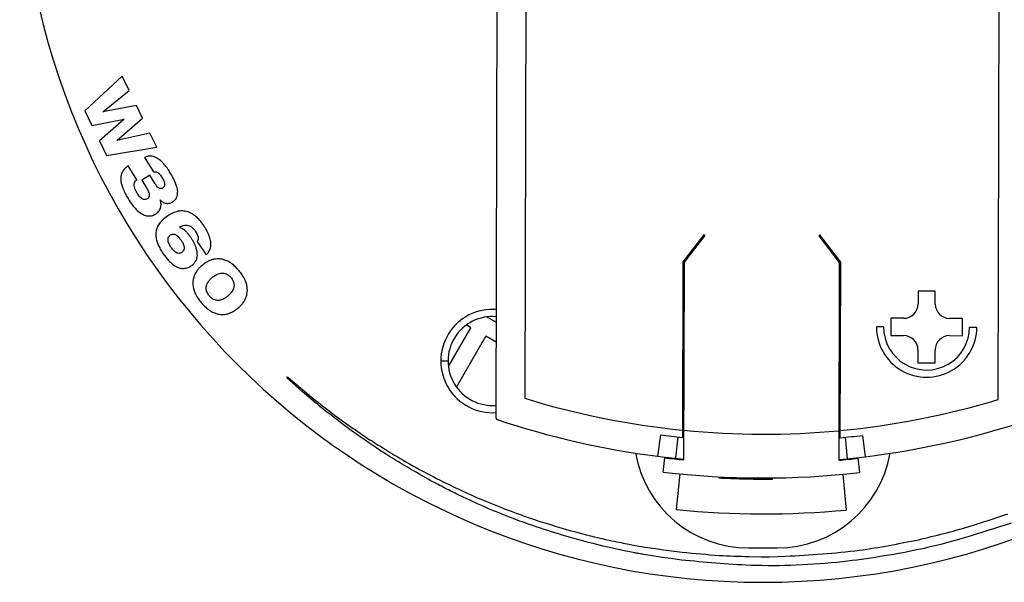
# Model space of a CAD drawing. Header units: millimetres. Extents: x 85 to 195, y -473 to -209.
# Tile 2 of 6: x 88 to 156, y -315 to -276. Entities that reach past the tile are written whole.
import ezdxf

# ---------------------------------------------------------------- set-up
doc = ezdxf.new("R2010")
doc.units = ezdxf.units.MM

msp = doc.modelspace()

# ---------------------------------------------------------------- linework, layer by layer
at = {"color": 7, "linetype": 'Continuous', "lineweight": 25}
for p, q in [((120.974, -304.055), (121.173, -223.2)), ((123.17, -224.594), (122.977, -302.671)), ((155.977, -302.753), (156.17, -224.675)), ((94.901, -280.23), (92.296, -282.643)), ((95.384, -281.222), (94.901, -280.23)), ((93.558, -282.71), (95.384, -281.222)), ((92.296, -282.643), (92.79, -283.656)), ((93.562, -282.719), (93.558, -282.71)), ((95.895, -282.27), (93.562, -282.719)), ((96.32, -283.141), (95.895, -282.27)), ((92.79, -283.656), (95.041, -283.22)), ((95.045, -283.229), (93.316, -284.734)), ((94.529, -284.703), (96.32, -283.141)), ((95.041, -283.22), (95.045, -283.229)), ((96.831, -284.189), (94.534, -284.711)), ((97.315, -285.18), (96.831, -284.189)), ((93.316, -284.734), (93.81, -285.747)), ((94.534, -284.711), (94.529, -284.703)), ((93.81, -285.747), (97.315, -285.18)), ((96.469, -285.883), (97.076, -286.895)), ((95.915, -287.447), (95.327, -286.469)), ((96.84, -287.121), (96.269, -287.464)), ((96.269, -287.464), (96.59, -287.998)), ((97.201, -287.721), (96.84, -287.121)), ((97.546, -288.84), (97.554, -288.835)), ((100.131, -291.747), (100.759, -292.678)), ((135.466, -291.271), (134.001, -293.154)), ((134.101, -293.189), (135.545, -291.332)), ((135.545, -291.332), (135.466, -291.271)), ((143.544, -291.291), (143.465, -291.352)), ((143.465, -291.352), (144.901, -293.215)), ((145.001, -293.181), (143.544, -291.291)), ((134.001, -293.154), (133.97, -305.394)), ((134.067, -306.961), (134.101, -293.189)), ((144.901, -293.215), (144.867, -306.987)), ((144.97, -305.421), (145.001, -293.181)), ((150.396, -295.2), (150.393, -296.1)), ((151.596, -295.203), (150.396, -295.2)), ((151.593, -296.103), (151.596, -295.203)), ((120.99, -297.391), (120.3, -297.002)), ((148.491, -297.095), (148.488, -298.295)), ((149.391, -297.098), (148.491, -297.095)), ((153.491, -297.108), (152.591, -297.106)), ((153.488, -298.308), (153.491, -297.108)), ((117.643, -300.459), (119.206, -297.751)), ((119.206, -297.751), (118.898, -297.564)), ((147.989, -297.694), (147.489, -297.693)), ((153.989, -297.709), (154.489, -297.71)), ((118.204, -301.886), (120.245, -298.351)), ((120.987, -298.754), (120.245, -298.351)), ((148.488, -298.295), (149.388, -298.298)), ((152.588, -298.306), (153.488, -298.308)), ((150.386, -299.3), (150.383, -300.2)), ((151.583, -300.203), (151.586, -299.303)), ((117.619, -300.073), (117.119, -300.073)), ((150.383, -300.2), (151.583, -300.203)), ((106.375, -301.24), (106.424, -301.184)), ((132.425, -305.219), (132.236, -306.707)), ((133.634, -305.359), (133.477, -306.851)), ((133.97, -305.394), (134.07, -305.404)), ((133.972, -304.892), (134.072, -304.901)), ((144.87, -305.43), (144.97, -305.421)), ((144.872, -304.928), (144.972, -304.919)), ((145.307, -305.388), (145.456, -306.881)), ((146.517, -305.254), (146.699, -306.743)), ((132.615, -307.811), (132.732, -306.818)), ((133.477, -306.851), (134.067, -306.91)), ((145.456, -306.881), (146.699, -306.743)), ((146.202, -306.852), (146.314, -307.845)), ((144.867, -306.937), (145.456, -306.881)), ((133.781, -307.938), (133.536, -310.426)), ((136.502, -308.142), (136.497, -308.242)), ((140.229, -308.22), (140.23, -308.32)), ((145.148, -307.966), (145.38, -310.455)), ((130.1, -312.809), (130.667, -312.921)), ((130.667, -312.921), (131.361, -313.034)), ((138.573, -313.098), (140.573, -313.098)), ((138.593, -313.699), (139.445, -313.71)), ((140.018, -313.71), (141.151, -313.676))]:
    msp.add_line(p, q, dxfattribs=at)
at = {"color": 7, "linetype": 'Continuous', "lineweight": 25, "flags": 128}
for points in [[(107.485, -302.225), (106.78, -301.6), (106.375, -301.24)], [(130.01, -313.312), (129.306, -313.164), (128.758, -313.049)], [(130.643, -313.445), (130.288, -313.37), (130.01, -313.312)], [(132.57, -313.772), (131.844, -313.649), (131.278, -313.553)], [(132.645, -313.237), (133.377, -313.321), (133.956, -313.387)], [(133.893, -313.939), (133.15, -313.845), (132.57, -313.772)]]:
    msp.add_lwpolyline(points, dxfattribs=at)
at = {"color": 7, "linetype": 'Continuous', "lineweight": 25}
for centre, radius, start, end in [((139.573, -263.673), 51.818, 180, 0), ((120.719, -300.073), 3.6, 85.63806, 274.07914), ((149.393, -296.098), 1, 269.8586, 359.8586), ((152.593, -296.106), 1, 179.8586, 269.8586), ((120.719, -300.073), 3.1, 84.95578, 274.76142), ((150.989, -297.702), 3.5, 179.8586, 359.8586), ((150.989, -297.702), 3, 179.8586, 359.8586), ((149.386, -299.298), 1, 359.8586, 89.8586), ((152.586, -299.306), 1, 89.8586, 179.8586), ((139.611, -248.632), 56.542, 252.89164, 264.27642), ((139.611, -248.632), 56.542, 275.44078, 286.82556), ((121.074, -304.056), 0.1, 179.8586, 251.50721), ((139.611, -248.632), 58.542, 251.50721, 262.76289), ((139.611, -248.632), 58.542, 276.95435, 288.20999), ((139.611, -248.632), 57.042, 262.76289, 264.3255), ((139.611, -248.632), 56.542, 264.37822, 275.33897), ((139.611, -248.632), 57.042, 275.3917, 276.9543), ((138.573, -305.098), 8, 190.02228, 270), ((139.611, -248.632), 58.592, 263.25832, 264.57053), ((140.573, -305.098), 8, 270, 349.89256), ((139.611, -248.632), 58.592, 275.14667, 276.45888), ((139.611, -248.632), 59.592, 263.25832, 276.45888), ((139.611, -248.632), 62.092, 264.38568, 275.33151)]:
    msp.add_arc(centre, radius, start, end, dxfattribs=at)
for points, knots in [([(96.899, -285.795), (96.819, -285.797), (96.67, -285.801), (96.532, -285.857), (96.469, -285.883)], [0, 0, 0, 0, 0.53827, 1, 1, 1, 1]), ([(97.296, -285.91), (97.224, -285.876), (97.098, -285.817), (96.959, -285.802), (96.899, -285.795)], [0, 0, 0, 0, 0.564576, 1, 1, 1, 1]), ([(97.66, -286.183), (97.596, -286.124), (97.483, -286.02), (97.352, -285.943), (97.296, -285.91)], [0, 0, 0, 0, 0.574305, 1, 1, 1, 1]), ([(97.992, -286.569), (97.933, -286.491), (97.83, -286.356), (97.711, -286.235), (97.66, -286.183)], [0, 0, 0, 0, 0.571873, 1, 1, 1, 1]), ([(95.01, -286.75), (94.967, -286.81), (94.89, -286.918), (94.851, -287.044), (94.833, -287.1)], [0, 0, 0, 0, 0.5581074, 1, 1, 1, 1]), ([(95.327, -286.469), (95.26, -286.516), (95.144, -286.599), (95.05, -286.705), (95.01, -286.75)], [0, 0, 0, 0, 0.5765586, 1, 1, 1, 1]), ([(97.076, -286.895), (97.125, -286.886), (97.208, -286.871), (97.288, -286.897), (97.321, -286.907)], [0, 0, 0, 0, 0.587988, 1, 1, 1, 1]), ([(97.321, -286.907), (97.36, -286.928), (97.433, -286.968), (97.488, -287.03), (97.514, -287.058)], [0, 0, 0, 0, 0.53671, 1, 1, 1, 1]), ([(98.291, -287.021), (98.238, -286.934), (98.143, -286.78), (98.038, -286.633), (97.992, -286.569)], [0, 0, 0, 0, 0.564843, 1, 1, 1, 1]), ([(94.833, -287.1), (94.818, -287.177), (94.791, -287.322), (94.806, -287.469), (94.814, -287.537)], [0, 0, 0, 0, 0.533565, 1, 1, 1, 1]), ([(94.814, -287.537), (94.832, -287.635), (94.866, -287.822), (94.935, -287.999), (94.968, -288.083)], [0, 0, 0, 0, 0.52427, 1, 1, 1, 1]), ([(95.755, -287.655), (95.776, -287.61), (95.813, -287.528), (95.883, -287.472), (95.915, -287.447)], [0, 0, 0, 0, 0.549953, 1, 1, 1, 1]), ([(97.514, -287.058), (97.547, -287.101), (97.61, -287.182), (97.663, -287.27), (97.688, -287.311)], [0, 0, 0, 0, 0.533464, 1, 1, 1, 1]), ([(97.688, -287.311), (97.719, -287.365), (97.773, -287.457), (97.812, -287.557), (97.828, -287.598)], [0, 0, 0, 0, 0.585488, 1, 1, 1, 1]), ([(97.828, -287.598), (97.844, -287.645), (97.869, -287.725), (97.863, -287.808), (97.86, -287.842)], [0, 0, 0, 0, 0.594179, 1, 1, 1, 1]), ([(98.713, -287.933), (98.656, -287.772), (98.544, -287.455), (98.375, -287.164), (98.291, -287.021)], [0, 0, 0, 0, 0.507447, 1, 1, 1, 1]), ([(94.968, -288.083), (95.022, -288.205), (95.125, -288.437), (95.254, -288.655), (95.315, -288.759)], [0, 0, 0, 0, 0.524486, 1, 1, 1, 1]), ([(95.751, -287.952), (95.74, -287.893), (95.721, -287.793), (95.745, -287.695), (95.755, -287.655)], [0, 0, 0, 0, 0.59564, 1, 1, 1, 1]), ([(95.923, -288.349), (95.879, -288.272), (95.807, -288.146), (95.767, -288.007), (95.751, -287.952)], [0, 0, 0, 0, 0.60756, 1, 1, 1, 1]), ([(96.59, -287.998), (96.632, -288.07), (96.701, -288.187), (96.746, -288.314), (96.764, -288.363)], [0, 0, 0, 0, 0.6148459, 1, 1, 1, 1]), ([(97.371, -287.955), (97.338, -287.917), (97.275, -287.843), (97.225, -287.761), (97.201, -287.721)], [0, 0, 0, 0, 0.517349, 1, 1, 1, 1]), ([(97.542, -288.061), (97.508, -288.049), (97.443, -288.026), (97.395, -287.978), (97.371, -287.955)], [0, 0, 0, 0, 0.520078, 1, 1, 1, 1]), ([(97.734, -288.016), (97.698, -288.036), (97.637, -288.068), (97.569, -288.063), (97.542, -288.061)], [0, 0, 0, 0, 0.597246, 1, 1, 1, 1]), ([(97.86, -287.842), (97.848, -287.88), (97.824, -287.952), (97.762, -287.996), (97.734, -288.016)], [0, 0, 0, 0, 0.5352444, 1, 1, 1, 1]), ([(98.737, -288.581), (98.756, -288.47), (98.793, -288.252), (98.739, -288.038), (98.713, -287.933)], [0, 0, 0, 0, 0.509526, 1, 1, 1, 1]), ([(95.315, -288.759), (95.426, -288.937), (95.612, -289.233), (95.855, -289.483), (95.952, -289.583)], [0, 0, 0, 0, 0.598946, 1, 1, 1, 1]), ([(96.087, -288.581), (96.055, -288.54), (95.996, -288.466), (95.946, -288.386), (95.923, -288.349)], [0, 0, 0, 0, 0.545883, 1, 1, 1, 1]), ([(96.266, -288.748), (96.231, -288.721), (96.166, -288.671), (96.112, -288.609), (96.087, -288.581)], [0, 0, 0, 0, 0.53754, 1, 1, 1, 1]), ([(96.452, -288.824), (96.416, -288.816), (96.35, -288.802), (96.292, -288.765), (96.266, -288.748)], [0, 0, 0, 0, 0.5380328, 1, 1, 1, 1]), ([(96.638, -288.781), (96.604, -288.798), (96.545, -288.827), (96.48, -288.825), (96.452, -288.824)], [0, 0, 0, 0, 0.574784, 1, 1, 1, 1]), ([(96.777, -288.616), (96.76, -288.653), (96.729, -288.721), (96.667, -288.762), (96.638, -288.781)], [0, 0, 0, 0, 0.537791, 1, 1, 1, 1]), ([(96.764, -288.363), (96.778, -288.415), (96.8, -288.499), (96.784, -288.583), (96.777, -288.616)], [0, 0, 0, 0, 0.610092, 1, 1, 1, 1]), ([(97.604, -289.082), (97.598, -289.035), (97.586, -288.952), (97.558, -288.874), (97.546, -288.84)], [0, 0, 0, 0, 0.572835, 1, 1, 1, 1]), ([(97.554, -288.835), (97.578, -288.866), (97.621, -288.922), (97.678, -288.963), (97.704, -288.981)], [0, 0, 0, 0, 0.550032, 1, 1, 1, 1]), ([(97.704, -288.981), (97.74, -289.003), (97.805, -289.042), (97.878, -289.063), (97.911, -289.072)], [0, 0, 0, 0, 0.551854, 1, 1, 1, 1]), ([(98.151, -289.083), (98.198, -289.073), (98.285, -289.056), (98.363, -289.013), (98.399, -288.994)], [0, 0, 0, 0, 0.543306, 1, 1, 1, 1]), ([(98.399, -288.994), (98.485, -288.933), (98.636, -288.825), (98.706, -288.655), (98.737, -288.581)], [0, 0, 0, 0, 0.56846, 1, 1, 1, 1]), ([(95.952, -289.583), (96.067, -289.683), (96.259, -289.849), (96.501, -289.923), (96.598, -289.953)], [0, 0, 0, 0, 0.597359, 1, 1, 1, 1]), ([(97.232, -289.835), (97.287, -289.798), (97.38, -289.737), (97.448, -289.649), (97.477, -289.612)], [0, 0, 0, 0, 0.584723, 1, 1, 1, 1]), ([(97.477, -289.612), (97.506, -289.566), (97.557, -289.484), (97.58, -289.391), (97.591, -289.351)], [0, 0, 0, 0, 0.569687, 1, 1, 1, 1]), ([(97.591, -289.351), (97.599, -289.3), (97.614, -289.211), (97.607, -289.121), (97.604, -289.082)], [0, 0, 0, 0, 0.56547, 1, 1, 1, 1]), ([(97.911, -289.072), (97.954, -289.08), (98.034, -289.094), (98.115, -289.087), (98.151, -289.083)], [0, 0, 0, 0, 0.549809, 1, 1, 1, 1]), ([(98.805, -289.643), (98.669, -289.68), (98.41, -289.75), (98.184, -289.894), (98.077, -289.961)], [0, 0, 0, 0, 0.5276823, 1, 1, 1, 1]), ([(99.469, -289.679), (99.348, -289.65), (99.128, -289.598), (98.905, -289.629), (98.805, -289.643)], [0, 0, 0, 0, 0.55027, 1, 1, 1, 1]), ([(100.065, -290.022), (99.96, -289.94), (99.778, -289.796), (99.561, -289.714), (99.469, -289.679)], [0, 0, 0, 0, 0.573403, 1, 1, 1, 1]), ([(96.598, -289.953), (96.72, -289.963), (96.944, -289.983), (97.142, -289.881), (97.232, -289.835)], [0, 0, 0, 0, 0.545571, 1, 1, 1, 1]), ([(98.077, -289.961), (97.958, -290.046), (97.759, -290.188), (97.6, -290.373), (97.535, -290.448)], [0, 0, 0, 0, 0.5950887, 1, 1, 1, 1]), ([(100.586, -290.624), (100.496, -290.498), (100.341, -290.281), (100.147, -290.099), (100.065, -290.022)], [0, 0, 0, 0, 0.579224, 1, 1, 1, 1]), ([(97.279, -290.96), (97.262, -291.059), (97.231, -291.236), (97.253, -291.414), (97.263, -291.493)], [0, 0, 0, 0, 0.556778, 1, 1, 1, 1]), ([(97.535, -290.448), (97.47, -290.54), (97.358, -290.698), (97.303, -290.883), (97.279, -290.96)], [0, 0, 0, 0, 0.579929, 1, 1, 1, 1]), ([(98.891, -290.743), (98.941, -290.717), (99.029, -290.671), (99.123, -290.64), (99.163, -290.627)], [0, 0, 0, 0, 0.568737, 1, 1, 1, 1]), ([(99.182, -290.91), (99.131, -290.874), (99.039, -290.81), (98.937, -290.763), (98.891, -290.743)], [0, 0, 0, 0, 0.557081, 1, 1, 1, 1]), ([(99.163, -290.627), (99.215, -290.615), (99.308, -290.593), (99.402, -290.601), (99.443, -290.605)], [0, 0, 0, 0, 0.561017, 1, 1, 1, 1]), ([(99.437, -291.143), (99.392, -291.095), (99.312, -291.011), (99.221, -290.94), (99.182, -290.91)], [0, 0, 0, 0, 0.569608, 1, 1, 1, 1]), ([(99.443, -290.605), (99.498, -290.617), (99.601, -290.641), (99.688, -290.699), (99.729, -290.726)], [0, 0, 0, 0, 0.531204, 1, 1, 1, 1]), ([(99.729, -290.726), (99.785, -290.774), (99.895, -290.867), (99.977, -290.985), (100.018, -291.042)], [0, 0, 0, 0, 0.512473, 1, 1, 1, 1]), ([(100.018, -291.042), (100.05, -291.092), (100.105, -291.177), (100.144, -291.271), (100.161, -291.309)], [0, 0, 0, 0, 0.582341, 1, 1, 1, 1]), ([(100.837, -291.045), (100.793, -290.965), (100.716, -290.821), (100.625, -290.684), (100.586, -290.624)], [0, 0, 0, 0, 0.559376, 1, 1, 1, 1]), ([(101.017, -291.482), (100.989, -291.4), (100.938, -291.25), (100.868, -291.108), (100.837, -291.045)], [0, 0, 0, 0, 0.5524431, 1, 1, 1, 1]), ([(97.263, -291.493), (97.285, -291.596), (97.326, -291.784), (97.403, -291.96), (97.438, -292.04)], [0, 0, 0, 0, 0.546432, 1, 1, 1, 1]), ([(98.118, -291.761), (98.106, -291.705), (98.087, -291.612), (98.106, -291.519), (98.114, -291.483)], [0, 0, 0, 0, 0.606171, 1, 1, 1, 1]), ([(98.114, -291.483), (98.129, -291.444), (98.156, -291.376), (98.212, -291.331), (98.236, -291.312)], [0, 0, 0, 0, 0.57529, 1, 1, 1, 1]), ([(98.302, -292.142), (98.255, -292.069), (98.179, -291.949), (98.135, -291.814), (98.118, -291.761)], [0, 0, 0, 0, 0.610735, 1, 1, 1, 1]), ([(98.236, -291.312), (98.262, -291.296), (98.309, -291.266), (98.361, -291.249), (98.384, -291.241)], [0, 0, 0, 0, 0.559402, 1, 1, 1, 1]), ([(98.384, -291.241), (98.416, -291.235), (98.475, -291.225), (98.533, -291.238), (98.559, -291.244)], [0, 0, 0, 0, 0.537099, 1, 1, 1, 1]), ([(98.559, -291.244), (98.598, -291.259), (98.673, -291.289), (98.736, -291.342), (98.766, -291.367)], [0, 0, 0, 0, 0.506697, 1, 1, 1, 1]), ([(98.766, -291.367), (98.811, -291.413), (98.901, -291.503), (98.974, -291.607), (99.01, -291.659)], [0, 0, 0, 0, 0.504255, 1, 1, 1, 1]), ([(99.01, -291.659), (99.049, -291.719), (99.115, -291.819), (99.16, -291.93), (99.179, -291.973)], [0, 0, 0, 0, 0.606687, 1, 1, 1, 1]), ([(99.675, -291.453), (99.632, -291.391), (99.557, -291.284), (99.473, -291.185), (99.437, -291.143)], [0, 0, 0, 0, 0.57796, 1, 1, 1, 1]), ([(99.917, -291.861), (99.875, -291.783), (99.801, -291.643), (99.713, -291.511), (99.675, -291.453)], [0, 0, 0, 0, 0.561433, 1, 1, 1, 1]), ([(100.204, -291.55), (100.199, -291.59), (100.191, -291.662), (100.15, -291.721), (100.131, -291.747)], [0, 0, 0, 0, 0.560313, 1, 1, 1, 1]), ([(100.161, -291.309), (100.176, -291.355), (100.202, -291.434), (100.204, -291.516), (100.204, -291.55)], [0, 0, 0, 0, 0.585897, 1, 1, 1, 1]), ([(101.09, -291.914), (101.085, -291.834), (101.075, -291.687), (101.035, -291.546), (101.017, -291.482)], [0, 0, 0, 0, 0.549697, 1, 1, 1, 1]), ([(97.438, -292.04), (97.491, -292.144), (97.587, -292.336), (97.705, -292.514), (97.758, -292.595)], [0, 0, 0, 0, 0.547013, 1, 1, 1, 1]), ([(98.529, -292.416), (98.486, -292.372), (98.403, -292.287), (98.335, -292.189), (98.302, -292.142)], [0, 0, 0, 0, 0.5124963, 1, 1, 1, 1]), ([(98.73, -292.548), (98.693, -292.53), (98.62, -292.495), (98.559, -292.442), (98.529, -292.416)], [0, 0, 0, 0, 0.5135131, 1, 1, 1, 1]), ([(99.17, -292.389), (99.151, -292.416), (99.116, -292.464), (99.068, -292.498), (99.046, -292.513)], [0, 0, 0, 0, 0.5531274, 1, 1, 1, 1]), ([(99.223, -292.213), (99.22, -292.249), (99.213, -292.311), (99.183, -292.366), (99.17, -292.389)], [0, 0, 0, 0, 0.5788647, 1, 1, 1, 1]), ([(99.179, -291.973), (99.194, -292.02), (99.221, -292.098), (99.223, -292.18), (99.223, -292.213)], [0, 0, 0, 0, 0.602331, 1, 1, 1, 1]), ([(100.089, -292.289), (100.063, -292.208), (100.016, -292.061), (99.948, -291.923), (99.917, -291.861)], [0, 0, 0, 0, 0.552078, 1, 1, 1, 1]), ([(100.143, -292.714), (100.142, -292.635), (100.141, -292.491), (100.105, -292.352), (100.089, -292.289)], [0, 0, 0, 0, 0.549859, 1, 1, 1, 1]), ([(100.759, -292.678), (100.82, -292.616), (100.925, -292.511), (100.989, -292.376), (101.016, -292.32)], [0, 0, 0, 0, 0.578916, 1, 1, 1, 1]), ([(101.016, -292.32), (101.041, -292.246), (101.085, -292.114), (101.089, -291.976), (101.09, -291.914)], [0, 0, 0, 0, 0.557585, 1, 1, 1, 1]), ([(97.758, -292.595), (97.877, -292.763), (98.074, -293.041), (98.333, -293.261), (98.436, -293.348)], [0, 0, 0, 0, 0.604362, 1, 1, 1, 1]), ([(98.904, -292.57), (98.872, -292.572), (98.813, -292.576), (98.757, -292.557), (98.73, -292.548)], [0, 0, 0, 0, 0.531498, 1, 1, 1, 1]), ([(99.046, -292.513), (99.022, -292.528), (98.977, -292.555), (98.926, -292.565), (98.904, -292.57)], [0, 0, 0, 0, 0.555073, 1, 1, 1, 1]), ([(99.697, -293.452), (99.773, -293.395), (99.902, -293.299), (99.991, -293.165), (100.028, -293.11)], [0, 0, 0, 0, 0.589771, 1, 1, 1, 1]), ([(100.028, -293.11), (100.062, -293.039), (100.122, -292.913), (100.137, -292.775), (100.143, -292.714)], [0, 0, 0, 0, 0.562847, 1, 1, 1, 1]), ([(100.915, -293.117), (100.828, -293.164), (100.67, -293.249), (100.53, -293.361), (100.468, -293.411)], [0, 0, 0, 0, 0.553969, 1, 1, 1, 1]), ([(101.409, -292.966), (101.314, -292.984), (101.143, -293.015), (100.985, -293.086), (100.915, -293.117)], [0, 0, 0, 0, 0.557512, 1, 1, 1, 1]), ([(101.937, -293.001), (101.838, -292.981), (101.663, -292.945), (101.485, -292.96), (101.409, -292.966)], [0, 0, 0, 0, 0.569555, 1, 1, 1, 1]), ([(102.489, -293.261), (102.388, -293.197), (102.214, -293.087), (102.019, -293.026), (101.937, -293.001)], [0, 0, 0, 0, 0.583576, 1, 1, 1, 1]), ([(98.436, -293.348), (98.556, -293.429), (98.757, -293.566), (98.997, -293.606), (99.093, -293.622)], [0, 0, 0, 0, 0.594747, 1, 1, 1, 1]), ([(99.093, -293.622), (99.212, -293.618), (99.428, -293.611), (99.613, -293.501), (99.697, -293.452)], [0, 0, 0, 0, 0.549105, 1, 1, 1, 1]), ([(100.114, -293.791), (100.061, -293.871), (99.968, -294.015), (99.912, -294.176), (99.887, -294.247)], [0, 0, 0, 0, 0.559616, 1, 1, 1, 1]), ([(100.468, -293.411), (100.395, -293.477), (100.265, -293.592), (100.16, -293.731), (100.114, -293.791)], [0, 0, 0, 0, 0.563169, 1, 1, 1, 1]), ([(103.051, -293.787), (102.95, -293.672), (102.779, -293.479), (102.573, -293.324), (102.489, -293.261)], [0, 0, 0, 0, 0.591544, 1, 1, 1, 1]), ([(103.468, -294.43), (103.405, -294.309), (103.288, -294.081), (103.127, -293.881), (103.051, -293.787)], [0, 0, 0, 0, 0.5282648, 1, 1, 1, 1]), ([(99.887, -294.247), (99.865, -294.342), (99.823, -294.515), (99.83, -294.692), (99.833, -294.772)], [0, 0, 0, 0, 0.549179, 1, 1, 1, 1]), ([(100.903, -294.554), (100.945, -294.497), (101.027, -294.388), (101.129, -294.299), (101.177, -294.257)], [0, 0, 0, 0, 0.524213, 1, 1, 1, 1]), ([(101.177, -294.257), (101.243, -294.204), (101.353, -294.116), (101.479, -294.053), (101.53, -294.028)], [0, 0, 0, 0, 0.596857, 1, 1, 1, 1]), ([(101.53, -294.028), (101.589, -294.004), (101.688, -293.964), (101.795, -293.952), (101.838, -293.947)], [0, 0, 0, 0, 0.588785, 1, 1, 1, 1]), ([(101.838, -293.947), (101.89, -293.947), (101.98, -293.946), (102.066, -293.971), (102.102, -293.982)], [0, 0, 0, 0, 0.574329, 1, 1, 1, 1]), ([(102.102, -293.982), (102.146, -293.998), (102.223, -294.028), (102.29, -294.075), (102.319, -294.096)], [0, 0, 0, 0, 0.564053, 1, 1, 1, 1]), ([(102.319, -294.096), (102.354, -294.124), (102.416, -294.173), (102.467, -294.232), (102.49, -294.258)], [0, 0, 0, 0, 0.566771, 1, 1, 1, 1]), ([(102.49, -294.258), (102.517, -294.292), (102.566, -294.353), (102.603, -294.423), (102.619, -294.454)], [0, 0, 0, 0, 0.552776, 1, 1, 1, 1]), ([(102.619, -294.454), (102.638, -294.495), (102.672, -294.57), (102.688, -294.651), (102.695, -294.687)], [0, 0, 0, 0, 0.55536, 1, 1, 1, 1]), ([(103.626, -295.02), (103.611, -294.91), (103.583, -294.707), (103.504, -294.518), (103.468, -294.43)], [0, 0, 0, 0, 0.536069, 1, 1, 1, 1]), ([(99.833, -294.772), (99.849, -294.88), (99.878, -295.083), (99.957, -295.272), (99.994, -295.359)], [0, 0, 0, 0, 0.535655, 1, 1, 1, 1]), ([(100.768, -295.101), (100.763, -295.053), (100.754, -294.965), (100.77, -294.878), (100.777, -294.838)], [0, 0, 0, 0, 0.545912, 1, 1, 1, 1]), ([(100.843, -295.335), (100.824, -295.293), (100.79, -295.218), (100.774, -295.137), (100.768, -295.101)], [0, 0, 0, 0, 0.555294, 1, 1, 1, 1]), ([(100.777, -294.838), (100.792, -294.785), (100.822, -294.684), (100.877, -294.595), (100.903, -294.554)], [0, 0, 0, 0, 0.5324963, 1, 1, 1, 1]), ([(102.682, -294.953), (102.666, -295.007), (102.634, -295.11), (102.577, -295.2), (102.55, -295.243)], [0, 0, 0, 0, 0.5302499, 1, 1, 1, 1]), ([(102.695, -294.687), (102.699, -294.736), (102.707, -294.825), (102.69, -294.913), (102.682, -294.953)], [0, 0, 0, 0, 0.544537, 1, 1, 1, 1]), ([(103.567, -295.548), (103.591, -295.452), (103.634, -295.279), (103.628, -295.1), (103.626, -295.02)], [0, 0, 0, 0, 0.549885, 1, 1, 1, 1]), ([(99.994, -295.359), (100.056, -295.48), (100.174, -295.708), (100.335, -295.908), (100.411, -296.002)], [0, 0, 0, 0, 0.528152, 1, 1, 1, 1]), ([(100.973, -295.531), (100.946, -295.497), (100.897, -295.435), (100.859, -295.366), (100.843, -295.335)], [0, 0, 0, 0, 0.552572, 1, 1, 1, 1]), ([(101.14, -295.695), (101.106, -295.666), (101.046, -295.616), (100.995, -295.556), (100.973, -295.531)], [0, 0, 0, 0, 0.566148, 1, 1, 1, 1]), ([(101.352, -295.814), (101.31, -295.796), (101.235, -295.764), (101.169, -295.716), (101.14, -295.695)], [0, 0, 0, 0, 0.562162, 1, 1, 1, 1]), ([(101.61, -295.853), (101.559, -295.853), (101.471, -295.852), (101.388, -295.825), (101.352, -295.814)], [0, 0, 0, 0, 0.573721, 1, 1, 1, 1]), ([(101.913, -295.777), (101.855, -295.8), (101.757, -295.839), (101.653, -295.849), (101.61, -295.853)], [0, 0, 0, 0, 0.590048, 1, 1, 1, 1]), ([(102.263, -295.55), (102.197, -295.603), (102.088, -295.69), (101.963, -295.752), (101.913, -295.777)], [0, 0, 0, 0, 0.597853, 1, 1, 1, 1]), ([(102.55, -295.243), (102.505, -295.301), (102.42, -295.413), (102.314, -295.506), (102.263, -295.55)], [0, 0, 0, 0, 0.522555, 1, 1, 1, 1]), ([(103.335, -296.009), (103.388, -295.928), (103.484, -295.783), (103.542, -295.62), (103.567, -295.548)], [0, 0, 0, 0, 0.560769, 1, 1, 1, 1]), ([(100.411, -296.002), (100.512, -296.116), (100.682, -296.308), (100.888, -296.462), (100.972, -296.524)], [0, 0, 0, 0, 0.59127, 1, 1, 1, 1]), ([(100.972, -296.524), (101.073, -296.588), (101.246, -296.698), (101.441, -296.759), (101.522, -296.785)], [0, 0, 0, 0, 0.583355, 1, 1, 1, 1]), ([(102.537, -296.679), (102.622, -296.634), (102.776, -296.553), (102.912, -296.444), (102.972, -296.396)], [0, 0, 0, 0, 0.556402, 1, 1, 1, 1]), ([(102.972, -296.396), (103.047, -296.329), (103.18, -296.211), (103.288, -296.071), (103.335, -296.009)], [0, 0, 0, 0, 0.563777, 1, 1, 1, 1]), ([(101.522, -296.785), (101.621, -296.805), (101.795, -296.841), (101.972, -296.828), (102.048, -296.822)], [0, 0, 0, 0, 0.569882, 1, 1, 1, 1]), ([(102.048, -296.822), (102.143, -296.806), (102.311, -296.778), (102.468, -296.709), (102.537, -296.679)], [0, 0, 0, 0, 0.559599, 1, 1, 1, 1]), ([(106.424, -301.184), (107.453, -302.049), (109.294, -303.596), (111.276, -304.956), (112.15, -305.555)], [0, 0, 0, 0, 0.559176, 1, 1, 1, 1]), ([(110.77, -304.84), (110.06, -304.306), (108.941, -303.465), (107.875, -302.557), (107.485, -302.225)], [0, 0, 0, 0, 0.63432, 1, 1, 1, 1]), ([(116.29, -308.338), (115.152, -307.689), (113.257, -306.608), (111.48, -305.345), (110.77, -304.84)], [0, 0, 0, 0, 0.6006249, 1, 1, 1, 1]), ([(112.15, -305.555), (112.15, -305.555), (112.15, -305.555), (112.15, -305.555), (112.151, -305.555), (112.152, -305.555), (112.171, -305.562), (112.374, -305.687), (112.717, -305.898), (113.117, -306.154), (113.333, -306.292), (113.407, -306.34)], [0, 0, 0, 0, 0.000104, 0.000221, 0.000361, 0.000959, 0.00308, 0.041312, 0.480621, 0.821689, 1, 1, 1, 1]), ([(113.407, -306.34), (113.99, -306.688), (115.188, -307.405), (116.426, -308.048), (117.063, -308.379)], [0, 0, 0, 0, 0.486357, 1, 1, 1, 1]), ([(132.236, -306.707), (132.467, -306.736), (132.881, -306.787), (133.295, -306.832), (133.477, -306.851)], [0, 0, 0, 0, 0.56, 1, 1, 1, 1]), ([(118.024, -309.242), (117.694, -309.075), (117.112, -308.782), (116.538, -308.472), (116.29, -308.338)], [0, 0, 0, 0, 0.567604, 1, 1, 1, 1]), ([(117.063, -308.379), (118.026, -308.846), (119.872, -309.741), (121.795, -310.459), (122.716, -310.802)], [0, 0, 0, 0, 0.521334, 1, 1, 1, 1]), ([(140.23, -308.32), (139.533, -308.321), (138.288, -308.323), (137.044, -308.267), (136.497, -308.242)], [0, 0, 0, 0, 0.559997, 1, 1, 1, 1]), ([(119.899, -310.128), (119.544, -309.964), (118.916, -309.674), (118.294, -309.373), (118.024, -309.242)], [0, 0, 0, 0, 0.566896, 1, 1, 1, 1]), ([(124.076, -311.728), (123.27, -311.449), (121.86, -310.961), (120.488, -310.378), (119.899, -310.128)], [0, 0, 0, 0, 0.571517, 1, 1, 1, 1]), ([(122.716, -310.802), (122.994, -310.9), (123.49, -311.073), (123.991, -311.234), (124.211, -311.305)], [0, 0, 0, 0, 0.559986, 1, 1, 1, 1]), ([(150.44, -312.524), (151.607, -312.24), (153.702, -311.73), (155.74, -311.027), (156.642, -310.716)], [0, 0, 0, 0, 0.557327, 1, 1, 1, 1]), ([(124.211, -311.305), (125.058, -311.564), (126.596, -312.034), (128.161, -312.399), (128.865, -312.563)], [0, 0, 0, 0, 0.550685, 1, 1, 1, 1]), ([(156.881, -311.373), (154.708, -312.07), (150.869, -313.301), (146.876, -313.837), (145.143, -314.07)], [0, 0, 0, 0, 0.566093, 1, 1, 1, 1]), ([(128.758, -313.049), (127.861, -312.829), (126.284, -312.442), (124.74, -311.943), (124.076, -311.728)], [0, 0, 0, 0, 0.569401, 1, 1, 1, 1]), ([(128.865, -312.563), (129.095, -312.609), (129.506, -312.691), (129.918, -312.772), (130.1, -312.809)], [0, 0, 0, 0, 0.557934, 1, 1, 1, 1]), ([(131.361, -313.034), (131.6, -313.071), (132.028, -313.139), (132.456, -313.207), (132.645, -313.237)], [0, 0, 0, 0, 0.5582591, 1, 1, 1, 1]), ([(141.151, -313.676), (142.871, -313.578), (145.994, -313.402), (149.062, -312.796), (150.44, -312.524)], [0, 0, 0, 0, 0.550656, 1, 1, 1, 1]), ([(131.278, -313.553), (131.159, -313.533), (130.948, -313.497), (130.736, -313.46), (130.643, -313.445)], [0, 0, 0, 0, 0.561103, 1, 1, 1, 1]), ([(133.956, -313.387), (134.812, -313.473), (136.354, -313.629), (137.903, -313.677), (138.593, -313.699)], [0, 0, 0, 0, 0.5547598, 1, 1, 1, 1]), ([(139.445, -313.71), (139.552, -313.711), (139.743, -313.711), (139.934, -313.71), (140.018, -313.71)], [0, 0, 0, 0, 0.560029, 1, 1, 1, 1]), ([(145.143, -314.07), (144.062, -314.162), (141.923, -314.342), (138.16, -314.354), (135.498, -314.095), (133.893, -313.939)], [0, 0, 0, 0, 0.288725, 0.571075, 1, 1, 1, 1])]:
    msp.add_open_spline(points, degree=3, knots=knots, dxfattribs=at)

doc.saveas('drawing.dxf')
